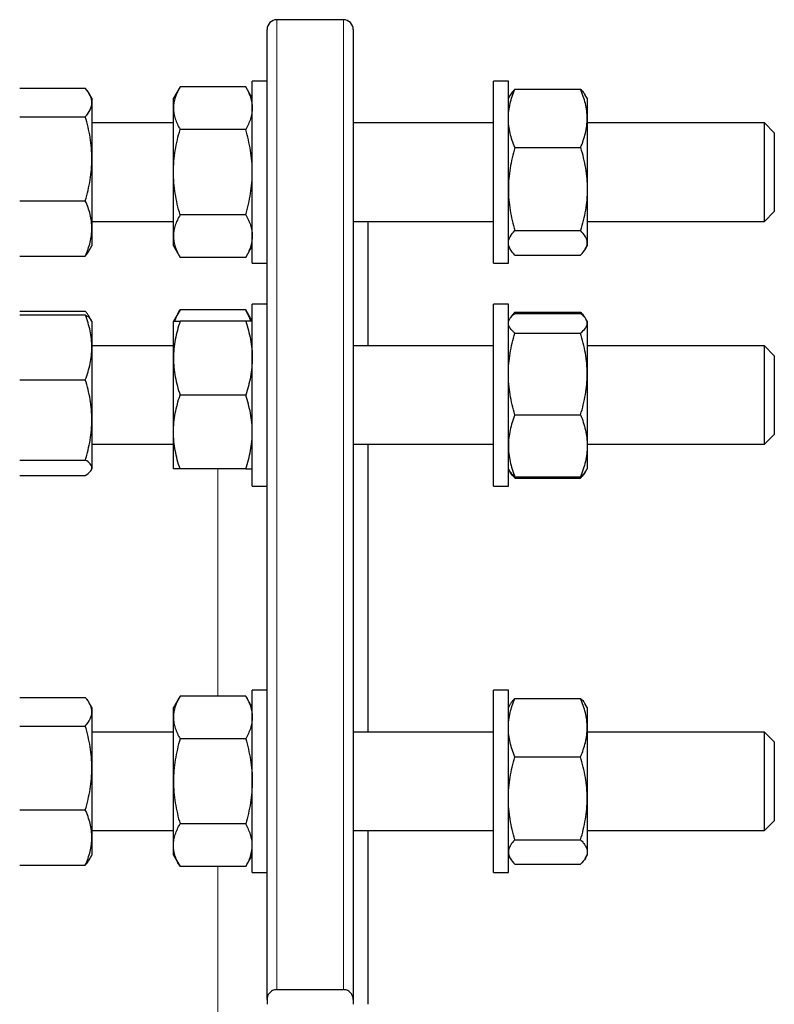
# Model space of a CAD drawing. Header units: millimetres. Extents: x 162 to 1075, y 75 to 934.
# Tile 9 of 9: x 922 to 1075, y 715 to 915. Entities that reach past the tile are written whole.
import ezdxf

# ---------------------------------------------------------------- set-up
doc = ezdxf.new("R2010")
doc.units = ezdxf.units.MM

msp = doc.modelspace()

# ---------------------------------------------------------------- linework, layer by layer
at = {"color": 7, "linetype": 'Continuous', "lineweight": 25}
for p, q in [((987.98, 915.1), (974.48, 915.1)), ((972.48, 716.1), (972.48, 913.1)), ((989.98, 913.1), (989.98, 716.1)), ((972.48, 902.64), (969.48, 902.64)), ((969.48, 868.06), (969.48, 902.64)), ((1021.48, 902.64), (1018.48, 902.64)), ((1018.48, 865.64), (1018.48, 902.64)), ((1021.48, 865.64), (1021.48, 902.64)), ((922.25, 901.17), (935.57, 901.17)), ((936.91, 899.14), (936.38, 900.06)), ((954.82, 901.46), (953.48, 899.14)), ((968.14, 901.46), (954.82, 901.46)), ((969.48, 899.14), (968.14, 901.46)), ((1022.82, 900.99), (1036.14, 900.99)), ((936.91, 899.14), (936.91, 898.27)), ((936.91, 898.27), (936.91, 886.85)), ((953.48, 897.13), (953.48, 899.14)), ((1021.86, 899.8), (1021.48, 899.14)), ((1037.48, 899.14), (1037.1, 899.8)), ((1037.48, 899.14), (1037.48, 895.05)), ((953.48, 884.14), (953.48, 897.13)), ((922.25, 895.37), (935.57, 895.37)), ((953.48, 894.14), (936.91, 894.14)), ((1018.48, 894.14), (989.98, 894.14)), ((1037.48, 895.05), (1037.48, 880.68)), ((1073.48, 894.14), (1037.48, 894.14)), ((1075.48, 892.14), (1073.48, 894.14)), ((1073.48, 890.5), (1073.48, 894.14)), ((968.14, 892.8), (954.82, 892.8)), ((1075.48, 892.14), (1075.48, 889.23)), ((1073.48, 874.14), (1073.48, 890.5)), ((1022.82, 889.11), (1036.14, 889.11)), ((1075.48, 889.23), (1075.48, 876.14)), ((936.91, 886.85), (936.91, 872.72)), ((953.48, 871.15), (953.48, 884.14)), ((1037.48, 880.68), (1037.48, 869.77)), ((922.25, 878.33), (935.57, 878.33)), ((1073.48, 874.14), (1075.48, 876.14)), ((936.91, 874.14), (953.48, 874.14)), ((968.14, 875.48), (954.82, 875.48)), ((989.98, 874.14), (1018.48, 874.14)), ((992.98, 848.85), (992.98, 874.14)), ((1037.48, 874.14), (1073.48, 874.14)), ((936.91, 872.72), (936.91, 869.14)), ((1022.82, 872.26), (1036.14, 872.26)), ((953.48, 869.14), (953.48, 871.15)), ((936.38, 868.22), (936.91, 869.14)), ((953.48, 869.14), (954.82, 866.82)), ((968.14, 866.82), (969.48, 869.14)), ((969.48, 865.64), (969.48, 868.06)), ((1021.48, 869.14), (1021.86, 868.48)), ((1037.1, 868.48), (1037.48, 869.14)), ((1037.48, 869.77), (1037.48, 869.14)), ((922.25, 867.1), (935.57, 867.1)), ((968.14, 866.82), (954.82, 866.82)), ((1022.82, 867.28), (1036.14, 867.28)), ((969.48, 865.64), (972.48, 865.64)), ((1018.48, 865.64), (1021.48, 865.64)), ((954.82, 856.17), (953.48, 853.85)), ((968.14, 856.17), (954.82, 856.17)), ((969.48, 853.85), (968.14, 856.17)), ((972.48, 857.35), (969.48, 857.35)), ((969.48, 820.35), (969.48, 857.35)), ((1021.48, 857.35), (1018.48, 857.35)), ((1018.48, 820.35), (1018.48, 857.35)), ((1021.48, 820.35), (1021.48, 857.35)), ((922.25, 855.88), (935.57, 855.88)), ((922.25, 855.16), (935.57, 855.16)), ((936.77, 854.1), (936.38, 854.77)), ((936.91, 853.85), (936.77, 854.1)), ((1021.72, 854.26), (1021.48, 853.85)), ((1022.82, 855.7), (1022.66, 855.3)), ((1022.82, 855.7), (1036.14, 855.7)), ((1022.82, 855.44), (1036.14, 855.44)), ((1036.14, 855.7), (1036.3, 855.3)), ((1037.48, 853.85), (1037.24, 854.26)), ((936.91, 853.85), (936.91, 848.57)), ((953.48, 846.35), (953.48, 853.85)), ((968.14, 853.85), (954.82, 853.85)), ((1037.48, 853.85), (1037.48, 853.44)), ((1037.48, 853.44), (1037.48, 843.15)), ((1022.82, 851.45), (1036.14, 851.45)), ((953.48, 848.85), (936.91, 848.85)), ((936.91, 848.57), (936.91, 833.82)), ((1018.48, 848.85), (989.98, 848.85)), ((1073.48, 848.85), (1037.48, 848.85)), ((1075.48, 846.85), (1073.48, 848.85)), ((1073.48, 840.5), (1073.48, 848.85)), ((953.48, 831.35), (953.48, 846.35)), ((1075.48, 846.85), (1075.48, 840.17)), ((1037.48, 843.15), (1037.48, 828.56)), ((922.25, 841.98), (935.57, 841.98)), ((1073.48, 828.85), (1073.48, 840.5)), ((1075.48, 840.17), (1075.48, 830.85)), ((968.14, 838.85), (954.82, 838.85)), ((1022.82, 834.86), (1036.14, 834.86)), ((936.91, 833.82), (936.91, 824.09)), ((953.48, 823.85), (953.48, 831.35)), ((1073.48, 828.85), (1075.48, 830.85)), ((936.91, 828.85), (953.48, 828.85)), ((989.98, 828.85), (1018.48, 828.85)), ((992.98, 770.4), (992.98, 828.85)), ((1037.48, 828.85), (1073.48, 828.85)), ((1037.48, 828.56), (1037.48, 823.85)), ((922.25, 825.66), (935.57, 825.66)), ((936.91, 824.09), (936.91, 823.85)), ((922.25, 822.53), (935.57, 822.53)), ((936.77, 823.59), (936.91, 823.85)), ((968.14, 823.85), (954.82, 823.85)), ((1021.48, 823.85), (1021.72, 823.43)), ((1021.72, 823.43), (1021.86, 823.19)), ((1022.82, 822.25), (1036.14, 822.25)), ((1037.1, 823.19), (1037.24, 823.43)), ((1037.24, 823.43), (1037.48, 823.85)), ((969.48, 820.35), (972.48, 820.35)), ((1018.48, 820.35), (1021.48, 820.35)), ((1022.82, 821.99), (1036.14, 821.99)), ((972.48, 778.9), (969.48, 778.9)), ((969.48, 741.9), (969.48, 778.9)), ((1021.48, 778.9), (1018.48, 778.9)), ((1018.48, 741.9), (1018.48, 778.9)), ((1021.48, 741.9), (1021.48, 778.9)), ((922.25, 777.43), (935.57, 777.43)), ((936.91, 775.4), (936.38, 776.32)), ((954.82, 777.72), (953.48, 775.4)), ((968.14, 777.72), (954.82, 777.72)), ((969.48, 775.4), (968.14, 777.72)), ((1021.86, 776.06), (1021.48, 775.4)), ((1022.82, 777.25), (1036.14, 777.25)), ((1037.48, 775.4), (1037.09, 776.06)), ((936.91, 775.4), (936.91, 774.53)), ((936.91, 774.53), (936.91, 763.11)), ((953.48, 773.39), (953.48, 775.4)), ((1037.48, 775.4), (1037.48, 771.31)), ((953.48, 760.4), (953.48, 773.39)), ((922.25, 771.63), (935.57, 771.63)), ((953.48, 770.4), (936.91, 770.4)), ((1018.48, 770.4), (989.98, 770.4)), ((1037.48, 771.31), (1037.48, 756.94)), ((1073.48, 770.4), (1037.48, 770.4)), ((1075.48, 768.4), (1073.48, 770.4)), ((1073.48, 756.9), (1073.48, 770.4)), ((968.14, 769.06), (954.82, 769.06)), ((1075.48, 768.4), (1075.48, 757.6)), ((1022.82, 765.37), (1036.14, 765.37)), ((936.91, 763.11), (936.91, 748.98)), ((953.48, 747.4), (953.48, 760.4)), ((1037.48, 756.94), (1037.48, 746.03)), ((1073.48, 750.4), (1073.48, 756.9)), ((1075.48, 757.6), (1075.48, 752.4)), ((922.25, 754.59), (935.57, 754.59)), ((1073.48, 750.4), (1075.48, 752.4)), ((936.91, 750.4), (953.48, 750.4)), ((968.14, 751.74), (954.82, 751.74)), ((989.98, 750.4), (1018.48, 750.4)), ((992.98, 715.1), (992.98, 750.4)), ((1037.48, 750.4), (1073.48, 750.4)), ((936.91, 748.98), (936.91, 745.4)), ((1022.82, 748.51), (1036.14, 748.51)), ((953.48, 745.4), (953.48, 747.4)), ((1037.48, 746.03), (1037.48, 745.4)), ((936.38, 744.47), (936.91, 745.4)), ((953.48, 745.4), (954.82, 743.07)), ((968.14, 743.07), (969.48, 745.4)), ((1021.48, 745.4), (1021.86, 744.73)), ((1037.09, 744.73), (1037.48, 745.4)), ((922.25, 743.36), (935.57, 743.36)), ((968.14, 743.07), (954.82, 743.07)), ((1022.82, 743.54), (1036.14, 743.54)), ((969.48, 741.9), (972.48, 741.9)), ((1018.48, 741.9), (1021.48, 741.9)), ((974.48, 718.08), (987.98, 718.08)), ((972.48, 716.1), (972.48, 715.1)), ((989.98, 716.1), (989.98, 715.1))]:
    msp.add_line(p, q, dxfattribs=at)
at = {"color": 8, "linetype": 'Continuous', "lineweight": 18}
for p, q in [((974.48, 915.1), (974.48, 718.08)), ((987.98, 718.08), (987.98, 915.1)), ((962.48, 777.72), (962.48, 823.85)), ((962.48, 684.81), (962.48, 743.07))]:
    msp.add_line(p, q, dxfattribs=at)
at = {"color": 7, "linetype": 'Continuous', "lineweight": 25}
for centre, start, end in [((974.48, 913.1), 90, 180), ((987.98, 913.1), 0, 90)]:
    msp.add_arc(centre, 2, start, end, dxfattribs=at)
for points, knots in [([(936.91, 898.27), (936.91, 898.52), (936.88, 898.77), (936.76, 899.25), (936.67, 899.5), (936.32, 900.22), (935.98, 900.7), (935.57, 901.17)], [0, 0, 0, 0, 0.25, 0.25, 0.5, 0.5, 1, 1, 1, 1]), ([(954.82, 901.46), (954.41, 900.75), (954.07, 900.04), (953.6, 898.6), (953.48, 897.87), (953.48, 897.13)], [0, 0, 0, 0, 0.5, 0.5, 1, 1, 1, 1]), ([(968.14, 901.46), (968.55, 900.75), (968.88, 900.04), (969.35, 898.6), (969.48, 897.87), (969.48, 897.13)], [0, 0, 0, 0, 0.5, 0.5, 1, 1, 1, 1]), ([(1021.48, 895.05), (1021.48, 895.56), (1021.51, 896.06), (1021.63, 897.07), (1021.72, 897.56), (1022.07, 899.05), (1022.41, 900.02), (1022.82, 900.99)], [0, 0, 0, 0, 0.25, 0.25, 0.5, 0.5, 1, 1, 1, 1]), ([(1022.82, 900.99), (1022.69, 900.86), (1022.43, 900.59), (1022.1, 900.19), (1021.94, 899.93), (1021.86, 899.8)], [0, 0, 0, 0, 0.339582, 0.679261, 1, 1, 1, 1]), ([(1037.48, 895.05), (1037.48, 895.56), (1037.44, 896.06), (1037.32, 897.07), (1037.23, 897.56), (1036.88, 899.05), (1036.54, 900.02), (1036.14, 900.99)], [0, 0, 0, 0, 0.25, 0.25, 0.5, 0.5, 1, 1, 1, 1]), ([(1036.14, 900.99), (1036.27, 900.86), (1036.53, 900.59), (1036.85, 900.19), (1037.01, 899.93), (1037.09, 899.8)], [0, 0, 0, 0, 0.339582, 0.679261, 1, 1, 1, 1]), ([(935.57, 895.37), (935.98, 895.84), (936.32, 896.32), (936.79, 897.29), (936.91, 897.78), (936.91, 898.27)], [0, 0, 0, 0, 0.5, 0.5, 1, 1, 1, 1]), ([(953.48, 897.13), (953.48, 896.76), (953.51, 896.39), (953.63, 895.66), (953.72, 895.3), (954.07, 894.22), (954.41, 893.51), (954.82, 892.8)], [0, 0, 0, 0, 0.25, 0.25, 0.5, 0.5, 1, 1, 1, 1]), ([(969.48, 897.13), (969.48, 896.76), (969.44, 896.39), (969.32, 895.66), (969.23, 895.3), (968.88, 894.22), (968.54, 893.51), (968.14, 892.8)], [0, 0, 0, 0, 0.25, 0.25, 0.5, 0.5, 1, 1, 1, 1]), ([(936.91, 886.85), (936.91, 887.57), (936.88, 888.29), (936.76, 889.74), (936.67, 890.46), (936.32, 892.6), (935.98, 893.99), (935.57, 895.37)], [0, 0, 0, 0, 0.25, 0.25, 0.5, 0.5, 1, 1, 1, 1]), ([(1022.82, 889.11), (1022.41, 890.08), (1022.07, 891.06), (1021.6, 893.04), (1021.48, 894.04), (1021.48, 895.05)], [0, 0, 0, 0, 0.5, 0.5, 1, 1, 1, 1]), ([(1036.14, 889.11), (1036.55, 890.08), (1036.88, 891.06), (1037.35, 893.04), (1037.48, 894.04), (1037.48, 895.05)], [0, 0, 0, 0, 0.5, 0.5, 1, 1, 1, 1]), ([(953.48, 884.14), (953.48, 884.87), (953.51, 885.61), (953.63, 887.08), (953.72, 887.81), (954.08, 889.98), (954.41, 891.4), (954.82, 892.8)], [0, 0, 0, 0, 0.25, 0.25, 0.5, 0.5, 1, 1, 1, 1]), ([(969.48, 884.14), (969.48, 884.87), (969.45, 885.61), (969.32, 887.08), (969.23, 887.81), (968.88, 889.98), (968.54, 891.4), (968.14, 892.8)], [0, 0, 0, 0, 0.25, 0.25, 0.5, 0.5, 1, 1, 1, 1]), ([(1022.82, 889.11), (1022.61, 888.43), (1022.43, 887.74), (1022.09, 886.34), (1021.95, 885.63), (1021.6, 883.52), (1021.48, 882.11), (1021.48, 880.68)], [0, 0, 0, 0, 0.25, 0.25, 0.5, 0.5, 1, 1, 1, 1]), ([(1036.14, 889.11), (1036.34, 888.43), (1036.53, 887.74), (1036.86, 886.34), (1037, 885.63), (1037.35, 883.52), (1037.48, 882.11), (1037.48, 880.68)], [0, 0, 0, 0, 0.25, 0.25, 0.5, 0.5, 1, 1, 1, 1]), ([(935.57, 878.33), (935.78, 879.03), (935.96, 879.73), (936.3, 881.14), (936.44, 881.85), (936.79, 883.98), (936.91, 885.41), (936.91, 886.85)], [0, 0, 0, 0, 0.25, 0.25, 0.5, 0.5, 1, 1, 1, 1]), ([(954.82, 875.48), (954.61, 876.18), (954.43, 876.89), (954.09, 878.33), (953.95, 879.05), (953.6, 881.22), (953.48, 882.68), (953.48, 884.14)], [0, 0, 0, 0, 0.25, 0.25, 0.5, 0.5, 1, 1, 1, 1]), ([(968.14, 875.48), (968.34, 876.18), (968.53, 876.89), (968.86, 878.33), (969, 879.05), (969.35, 881.22), (969.48, 882.68), (969.48, 884.14)], [0, 0, 0, 0, 0.25, 0.25, 0.5, 0.5, 1, 1, 1, 1]), ([(1021.48, 880.68), (1021.48, 879.97), (1021.51, 879.26), (1021.63, 877.82), (1021.72, 877.11), (1022.08, 875), (1022.41, 873.62), (1022.82, 872.26)], [0, 0, 0, 0, 0.25, 0.25, 0.5, 0.5, 1, 1, 1, 1]), ([(1037.48, 880.68), (1037.48, 879.97), (1037.45, 879.26), (1037.32, 877.82), (1037.23, 877.11), (1036.88, 875), (1036.54, 873.62), (1036.14, 872.26)], [0, 0, 0, 0, 0.25, 0.25, 0.5, 0.5, 1, 1, 1, 1]), ([(936.91, 872.72), (936.91, 873.2), (936.88, 873.67), (936.76, 874.62), (936.67, 875.09), (936.32, 876.49), (935.98, 877.42), (935.57, 878.33)], [0, 0, 0, 0, 0.25, 0.25, 0.5, 0.5, 1, 1, 1, 1]), ([(954.82, 875.48), (954.41, 874.77), (954.07, 874.06), (953.6, 872.61), (953.48, 871.89), (953.48, 871.15)], [0, 0, 0, 0, 0.5, 0.5, 1, 1, 1, 1]), ([(968.14, 875.48), (968.55, 874.77), (968.88, 874.06), (969.35, 872.61), (969.48, 871.89), (969.48, 871.15)], [0, 0, 0, 0, 0.5, 0.5, 1, 1, 1, 1]), ([(935.57, 867.1), (935.98, 868.02), (936.32, 868.95), (936.79, 870.82), (936.91, 871.76), (936.91, 872.72)], [0, 0, 0, 0, 0.5, 0.5, 1, 1, 1, 1]), ([(1021.48, 869.77), (1021.48, 869.98), (1021.51, 870.19), (1021.63, 870.61), (1021.72, 870.82), (1022.07, 871.44), (1022.41, 871.85), (1022.82, 872.26)], [0, 0, 0, 0, 0.25, 0.25, 0.5, 0.5, 1, 1, 1, 1]), ([(1037.48, 869.77), (1037.48, 869.98), (1037.44, 870.19), (1037.32, 870.61), (1037.23, 870.82), (1036.88, 871.44), (1036.54, 871.85), (1036.14, 872.26)], [0, 0, 0, 0, 0.25, 0.25, 0.5, 0.5, 1, 1, 1, 1]), ([(953.48, 871.15), (953.48, 870.78), (953.51, 870.41), (953.63, 869.68), (953.72, 869.32), (954.07, 868.24), (954.41, 867.53), (954.82, 866.82)], [0, 0, 0, 0, 0.25, 0.25, 0.5, 0.5, 1, 1, 1, 1]), ([(969.48, 871.15), (969.48, 870.78), (969.44, 870.41), (969.32, 869.68), (969.23, 869.32), (968.88, 868.24), (968.54, 867.53), (968.14, 866.82)], [0, 0, 0, 0, 0.25, 0.25, 0.5, 0.5, 1, 1, 1, 1]), ([(936.38, 868.22), (936.33, 868.14), (936.21, 867.92), (935.94, 867.55), (935.7, 867.25), (935.57, 867.1)], [0, 0, 0, 0, 0.196204, 0.598153, 1, 1, 1, 1]), ([(1022.82, 867.28), (1022.41, 867.69), (1022.07, 868.1), (1021.6, 868.93), (1021.48, 869.35), (1021.48, 869.77)], [0, 0, 0, 0, 0.5, 0.5, 1, 1, 1, 1]), ([(1036.14, 867.28), (1036.55, 867.69), (1036.88, 868.1), (1037.35, 868.93), (1037.48, 869.35), (1037.48, 869.77)], [0, 0, 0, 0, 0.5, 0.5, 1, 1, 1, 1]), ([(953.78, 853.85), (953.87, 854.1), (954.03, 854.61), (954.38, 855.39), (954.67, 855.91), (954.82, 856.17)], [0, 0, 0, 0, 0.320666, 0.660318, 1, 1, 1, 1]), ([(969.17, 853.85), (969.09, 854.1), (968.92, 854.61), (968.57, 855.39), (968.28, 855.91), (968.14, 856.17)], [0, 0, 0, 0, 0.320666, 0.660318, 1, 1, 1, 1]), ([(936.62, 854.3), (936.53, 854.48), (936.36, 854.83), (936.01, 855.36), (935.72, 855.71), (935.57, 855.88)], [0, 0, 0, 0, 0.330588, 0.665279, 1, 1, 1, 1]), ([(936.91, 848.57), (936.91, 849.13), (936.88, 849.69), (936.76, 850.81), (936.67, 851.36), (936.32, 853), (935.98, 854.09), (935.57, 855.16)], [0, 0, 0, 0, 0.25, 0.25, 0.5, 0.5, 1, 1, 1, 1]), ([(935.57, 855.16), (935.7, 855.08), (935.96, 854.91), (936.29, 854.66), (936.55, 854.4), (936.71, 854.21), (936.76, 854.11), (936.76, 854.1)], [0, 0, 0, 0, 0.240819, 0.481706, 0.722467, 0.967776, 1, 1, 1, 1]), ([(1021.48, 853.44), (1021.48, 853.61), (1021.51, 853.78), (1021.63, 854.12), (1021.72, 854.29), (1022.07, 854.78), (1022.41, 855.11), (1022.82, 855.44)], [0, 0, 0, 0, 0.25, 0.25, 0.5, 0.5, 1, 1, 1, 1]), ([(1022.82, 855.7), (1022.69, 855.57), (1022.43, 855.3), (1022.1, 854.9), (1021.94, 854.63), (1021.86, 854.51)], [0, 0, 0, 0, 0.339582, 0.679261, 1, 1, 1, 1]), ([(1036.14, 855.7), (1036.27, 855.57), (1036.53, 855.3), (1036.85, 854.9), (1037.01, 854.63), (1037.09, 854.51)], [0, 0, 0, 0, 0.339582, 0.679261, 1, 1, 1, 1]), ([(1037.48, 853.44), (1037.48, 853.61), (1037.44, 853.78), (1037.32, 854.12), (1037.23, 854.29), (1036.88, 854.78), (1036.54, 855.11), (1036.14, 855.44)], [0, 0, 0, 0, 0.25, 0.25, 0.5, 0.5, 1, 1, 1, 1]), ([(954.82, 853.85), (954.41, 852.62), (954.07, 851.38), (953.6, 848.89), (953.48, 847.62), (953.48, 846.35)], [0, 0, 0, 0, 0.5, 0.5, 1, 1, 1, 1]), ([(953.48, 853.85), (953.48, 853.85), (953.51, 853.85), (953.63, 853.85), (953.72, 853.85), (954.07, 853.85), (954.41, 853.85), (954.82, 853.85)], [0, 0, 0, 0, 0.25, 0.25, 0.5, 0.5, 1, 1, 1, 1]), ([(968.14, 853.85), (968.55, 852.62), (968.88, 851.38), (969.35, 848.89), (969.48, 847.62), (969.48, 846.35)], [0, 0, 0, 0, 0.5, 0.5, 1, 1, 1, 1]), ([(969.48, 853.85), (969.48, 853.85), (969.44, 853.85), (969.32, 853.85), (969.23, 853.85), (968.88, 853.85), (968.54, 853.85), (968.14, 853.85)], [0, 0, 0, 0, 0.25, 0.25, 0.5, 0.5, 1, 1, 1, 1]), ([(1022.82, 851.45), (1022.41, 851.77), (1022.07, 852.1), (1021.6, 852.77), (1021.48, 853.1), (1021.48, 853.44)], [0, 0, 0, 0, 0.5, 0.5, 1, 1, 1, 1]), ([(1036.14, 851.45), (1036.55, 851.77), (1036.88, 852.1), (1037.35, 852.77), (1037.48, 853.1), (1037.48, 853.44)], [0, 0, 0, 0, 0.5, 0.5, 1, 1, 1, 1]), ([(1021.48, 843.15), (1021.48, 843.86), (1021.51, 844.56), (1021.63, 845.96), (1021.72, 846.66), (1022.07, 848.73), (1022.41, 850.09), (1022.82, 851.45)], [0, 0, 0, 0, 0.25, 0.25, 0.5, 0.5, 1, 1, 1, 1]), ([(1037.48, 843.15), (1037.48, 843.86), (1037.44, 844.56), (1037.32, 845.96), (1037.23, 846.66), (1036.88, 848.73), (1036.54, 850.09), (1036.14, 851.45)], [0, 0, 0, 0, 0.25, 0.25, 0.5, 0.5, 1, 1, 1, 1]), ([(935.57, 841.98), (935.98, 843.06), (936.32, 844.14), (936.79, 846.34), (936.91, 847.45), (936.91, 848.57)], [0, 0, 0, 0, 0.5, 0.5, 1, 1, 1, 1]), ([(953.48, 846.35), (953.48, 845.71), (953.51, 845.07), (953.63, 843.81), (953.72, 843.18), (954.07, 841.3), (954.41, 840.07), (954.82, 838.85)], [0, 0, 0, 0, 0.25, 0.25, 0.5, 0.5, 1, 1, 1, 1]), ([(969.48, 846.35), (969.48, 845.71), (969.44, 845.07), (969.32, 843.81), (969.23, 843.18), (968.88, 841.3), (968.54, 840.07), (968.14, 838.85)], [0, 0, 0, 0, 0.25, 0.25, 0.5, 0.5, 1, 1, 1, 1]), ([(1022.82, 834.86), (1022.41, 836.21), (1022.07, 837.58), (1021.6, 840.34), (1021.48, 841.74), (1021.48, 843.15)], [0, 0, 0, 0, 0.5, 0.5, 1, 1, 1, 1]), ([(1036.14, 834.86), (1036.55, 836.21), (1036.88, 837.58), (1037.35, 840.34), (1037.48, 841.74), (1037.48, 843.15)], [0, 0, 0, 0, 0.5, 0.5, 1, 1, 1, 1]), ([(936.91, 833.82), (936.91, 834.51), (936.88, 835.2), (936.76, 836.59), (936.67, 837.28), (936.32, 839.32), (935.98, 840.66), (935.57, 841.98)], [0, 0, 0, 0, 0.25, 0.25, 0.5, 0.5, 1, 1, 1, 1]), ([(953.48, 831.35), (953.48, 831.98), (953.51, 832.62), (953.63, 833.89), (953.72, 834.53), (954.08, 836.4), (954.41, 837.63), (954.82, 838.85)], [0, 0, 0, 0, 0.25, 0.25, 0.5, 0.5, 1, 1, 1, 1]), ([(969.48, 831.35), (969.48, 831.98), (969.45, 832.62), (969.32, 833.89), (969.23, 834.53), (968.88, 836.4), (968.54, 837.63), (968.14, 838.85)], [0, 0, 0, 0, 0.25, 0.25, 0.5, 0.5, 1, 1, 1, 1]), ([(1022.82, 834.86), (1022.61, 834.34), (1022.43, 833.83), (1022.09, 832.78), (1021.95, 832.26), (1021.6, 830.68), (1021.48, 829.62), (1021.48, 828.56)], [0, 0, 0, 0, 0.25, 0.25, 0.5, 0.5, 1, 1, 1, 1]), ([(1036.14, 834.86), (1036.34, 834.34), (1036.53, 833.83), (1036.86, 832.78), (1037, 832.26), (1037.35, 830.68), (1037.48, 829.62), (1037.48, 828.56)], [0, 0, 0, 0, 0.25, 0.25, 0.5, 0.5, 1, 1, 1, 1]), ([(935.57, 825.66), (935.78, 826.32), (935.96, 826.99), (936.3, 828.35), (936.44, 829.03), (936.79, 831.07), (936.91, 832.44), (936.91, 833.82)], [0, 0, 0, 0, 0.25, 0.25, 0.5, 0.5, 1, 1, 1, 1]), ([(954.82, 823.85), (954.61, 824.46), (954.43, 825.07), (954.09, 826.32), (953.95, 826.94), (953.6, 828.82), (953.48, 830.08), (953.48, 831.35)], [0, 0, 0, 0, 0.25, 0.25, 0.5, 0.5, 1, 1, 1, 1]), ([(968.14, 823.85), (968.34, 824.46), (968.53, 825.07), (968.86, 826.32), (969, 826.94), (969.35, 828.82), (969.48, 830.08), (969.48, 831.35)], [0, 0, 0, 0, 0.25, 0.25, 0.5, 0.5, 1, 1, 1, 1]), ([(1021.48, 828.56), (1021.48, 828.02), (1021.51, 827.49), (1021.63, 826.42), (1021.72, 825.88), (1022.08, 824.31), (1022.41, 823.27), (1022.82, 822.25)], [0, 0, 0, 0, 0.25, 0.25, 0.5, 0.5, 1, 1, 1, 1]), ([(1037.48, 828.56), (1037.48, 828.02), (1037.45, 827.49), (1037.32, 826.42), (1037.23, 825.88), (1036.88, 824.31), (1036.54, 823.27), (1036.14, 822.25)], [0, 0, 0, 0, 0.25, 0.25, 0.5, 0.5, 1, 1, 1, 1]), ([(936.91, 824.09), (936.91, 824.23), (936.88, 824.36), (936.76, 824.62), (936.67, 824.75), (936.32, 825.15), (935.98, 825.4), (935.57, 825.66)], [0, 0, 0, 0, 0.25, 0.25, 0.5, 0.5, 1, 1, 1, 1]), ([(935.57, 822.53), (935.98, 822.78), (936.32, 823.04), (936.79, 823.56), (936.91, 823.83), (936.91, 824.09)], [0, 0, 0, 0, 0.5, 0.5, 1, 1, 1, 1]), ([(954.82, 823.85), (954.41, 823.85), (954.07, 823.85), (953.6, 823.85), (953.48, 823.85), (953.48, 823.85)], [0, 0, 0, 0, 0.5, 0.5, 1, 1, 1, 1]), ([(968.14, 823.85), (968.55, 823.85), (968.88, 823.85), (969.35, 823.85), (969.48, 823.85), (969.48, 823.85)], [0, 0, 0, 0, 0.5, 0.5, 1, 1, 1, 1]), ([(1021.72, 823.43), (1021.77, 823.35), (1021.88, 823.16), (1022.13, 822.87), (1022.45, 822.56), (1022.69, 822.36), (1022.82, 822.25)], [0, 0, 0, 0, 0.211534, 0.474299, 0.737182, 1, 1, 1, 1]), ([(1022.82, 821.99), (1022.69, 822.12), (1022.43, 822.39), (1022.1, 822.8), (1021.89, 823.11), (1021.81, 823.29), (1021.79, 823.33)], [0, 0, 0, 0, 0.304778, 0.609642, 0.914347, 1, 1, 1, 1]), ([(1037.23, 823.43), (1037.18, 823.35), (1037.07, 823.16), (1036.82, 822.87), (1036.51, 822.56), (1036.26, 822.36), (1036.14, 822.25)], [0, 0, 0, 0, 0.211534, 0.474299, 0.737182, 1, 1, 1, 1]), ([(1036.14, 821.99), (1036.27, 822.12), (1036.53, 822.39), (1036.85, 822.8), (1037.06, 823.11), (1037.15, 823.29), (1037.16, 823.33)], [0, 0, 0, 0, 0.304778, 0.609642, 0.914347, 1, 1, 1, 1]), ([(936.91, 774.53), (936.91, 774.77), (936.88, 775.02), (936.76, 775.51), (936.67, 775.75), (936.32, 776.48), (935.98, 776.96), (935.57, 777.43)], [0, 0, 0, 0, 0.25, 0.25, 0.5, 0.5, 1, 1, 1, 1]), ([(954.82, 777.72), (954.41, 777.01), (954.07, 776.29), (953.6, 774.85), (953.48, 774.12), (953.48, 773.39)], [0, 0, 0, 0, 0.5, 0.5, 1, 1, 1, 1]), ([(968.14, 777.72), (968.55, 777.01), (968.88, 776.29), (969.35, 774.85), (969.48, 774.12), (969.48, 773.39)], [0, 0, 0, 0, 0.5, 0.5, 1, 1, 1, 1]), ([(1021.48, 771.31), (1021.48, 771.81), (1021.51, 772.32), (1021.63, 773.32), (1021.72, 773.82), (1022.07, 775.3), (1022.41, 776.28), (1022.82, 777.25)], [0, 0, 0, 0, 0.25, 0.25, 0.5, 0.5, 1, 1, 1, 1]), ([(1022.82, 777.25), (1022.71, 777.15), (1022.51, 776.94), (1022.21, 776.58), (1021.98, 776.28), (1021.88, 776.09), (1021.87, 776.05)], [0, 0, 0, 0, 0.264435, 0.529071, 0.908778, 1, 1, 1, 1]), ([(1037.48, 771.31), (1037.48, 771.81), (1037.44, 772.32), (1037.32, 773.32), (1037.23, 773.82), (1036.88, 775.3), (1036.54, 776.28), (1036.14, 777.25)], [0, 0, 0, 0, 0.25, 0.25, 0.5, 0.5, 1, 1, 1, 1]), ([(1036.14, 777.25), (1036.24, 777.15), (1036.44, 776.94), (1036.75, 776.58), (1036.97, 776.28), (1037.07, 776.09), (1037.09, 776.05)], [0, 0, 0, 0, 0.264435, 0.529071, 0.908778, 1, 1, 1, 1]), ([(935.57, 771.63), (935.98, 772.1), (936.32, 772.58), (936.79, 773.55), (936.91, 774.03), (936.91, 774.53)], [0, 0, 0, 0, 0.5, 0.5, 1, 1, 1, 1]), ([(953.48, 773.39), (953.48, 773.02), (953.51, 772.65), (953.63, 771.92), (953.72, 771.56), (954.07, 770.47), (954.41, 769.76), (954.82, 769.06)], [0, 0, 0, 0, 0.25, 0.25, 0.5, 0.5, 1, 1, 1, 1]), ([(969.48, 773.39), (969.48, 773.02), (969.44, 772.65), (969.32, 771.92), (969.23, 771.56), (968.88, 770.47), (968.54, 769.76), (968.14, 769.06)], [0, 0, 0, 0, 0.25, 0.25, 0.5, 0.5, 1, 1, 1, 1]), ([(936.91, 763.11), (936.91, 763.83), (936.88, 764.56), (936.76, 765.99), (936.67, 766.71), (936.32, 768.83), (935.98, 770.24), (935.57, 771.63)], [0, 0, 0, 0, 0.25, 0.25, 0.5, 0.5, 1, 1, 1, 1]), ([(1022.82, 765.37), (1022.41, 766.34), (1022.07, 767.32), (1021.6, 769.3), (1021.48, 770.3), (1021.48, 771.31)], [0, 0, 0, 0, 0.5, 0.5, 1, 1, 1, 1]), ([(1036.14, 765.37), (1036.55, 766.34), (1036.88, 767.32), (1037.35, 769.3), (1037.48, 770.3), (1037.48, 771.31)], [0, 0, 0, 0, 0.5, 0.5, 1, 1, 1, 1]), ([(954.82, 769.06), (954.41, 767.64), (954.07, 766.21), (953.6, 763.33), (953.48, 761.87), (953.48, 760.4)], [0, 0, 0, 0, 0.5, 0.5, 1, 1, 1, 1]), ([(968.14, 769.06), (968.55, 767.64), (968.88, 766.21), (969.35, 763.33), (969.48, 761.87), (969.48, 760.4)], [0, 0, 0, 0, 0.5, 0.5, 1, 1, 1, 1]), ([(1021.48, 756.94), (1021.48, 757.66), (1021.51, 758.37), (1021.63, 759.8), (1021.72, 760.5), (1022.07, 762.61), (1022.41, 763.99), (1022.82, 765.37)], [0, 0, 0, 0, 0.25, 0.25, 0.5, 0.5, 1, 1, 1, 1]), ([(1037.48, 756.94), (1037.48, 757.66), (1037.44, 758.37), (1037.32, 759.8), (1037.23, 760.5), (1036.88, 762.61), (1036.54, 763.99), (1036.14, 765.37)], [0, 0, 0, 0, 0.25, 0.25, 0.5, 0.5, 1, 1, 1, 1]), ([(935.57, 754.59), (935.98, 755.98), (936.32, 757.39), (936.79, 760.22), (936.91, 761.66), (936.91, 763.11)], [0, 0, 0, 0, 0.5, 0.5, 1, 1, 1, 1]), ([(953.48, 760.4), (953.48, 759.66), (953.51, 758.92), (953.63, 757.46), (953.72, 756.74), (954.07, 754.57), (954.41, 753.15), (954.82, 751.74)], [0, 0, 0, 0, 0.25, 0.25, 0.5, 0.5, 1, 1, 1, 1]), ([(969.48, 760.4), (969.48, 759.66), (969.44, 758.92), (969.32, 757.46), (969.23, 756.74), (968.88, 754.57), (968.54, 753.15), (968.14, 751.74)], [0, 0, 0, 0, 0.25, 0.25, 0.5, 0.5, 1, 1, 1, 1]), ([(1022.82, 748.51), (1022.41, 749.89), (1022.07, 751.28), (1021.6, 754.09), (1021.48, 755.51), (1021.48, 756.94)], [0, 0, 0, 0, 0.5, 0.5, 1, 1, 1, 1]), ([(1036.14, 748.51), (1036.55, 749.89), (1036.88, 751.28), (1037.35, 754.09), (1037.48, 755.51), (1037.48, 756.94)], [0, 0, 0, 0, 0.5, 0.5, 1, 1, 1, 1]), ([(936.91, 748.98), (936.91, 749.45), (936.88, 749.93), (936.76, 750.88), (936.67, 751.36), (936.32, 752.76), (935.98, 753.68), (935.57, 754.59)], [0, 0, 0, 0, 0.25, 0.25, 0.5, 0.5, 1, 1, 1, 1]), ([(953.48, 747.4), (953.48, 747.77), (953.51, 748.14), (953.63, 748.88), (953.72, 749.24), (954.08, 750.33), (954.41, 751.03), (954.82, 751.74)], [0, 0, 0, 0, 0.25, 0.25, 0.5, 0.5, 1, 1, 1, 1]), ([(969.48, 747.4), (969.48, 747.77), (969.45, 748.14), (969.32, 748.88), (969.23, 749.24), (968.88, 750.33), (968.54, 751.03), (968.14, 751.74)], [0, 0, 0, 0, 0.25, 0.25, 0.5, 0.5, 1, 1, 1, 1]), ([(935.57, 743.36), (935.78, 743.82), (935.96, 744.28), (936.3, 745.21), (936.44, 745.68), (936.79, 747.08), (936.91, 748.03), (936.91, 748.98)], [0, 0, 0, 0, 0.25, 0.25, 0.5, 0.5, 1, 1, 1, 1]), ([(1022.82, 748.51), (1022.61, 748.31), (1022.43, 748.11), (1022.09, 747.69), (1021.95, 747.49), (1021.6, 746.86), (1021.48, 746.45), (1021.48, 746.03)], [0, 0, 0, 0, 0.25, 0.25, 0.5, 0.5, 1, 1, 1, 1]), ([(1036.14, 748.51), (1036.34, 748.31), (1036.53, 748.11), (1036.86, 747.69), (1037, 747.49), (1037.35, 746.86), (1037.48, 746.45), (1037.48, 746.03)], [0, 0, 0, 0, 0.25, 0.25, 0.5, 0.5, 1, 1, 1, 1]), ([(954.82, 743.07), (954.61, 743.43), (954.43, 743.78), (954.09, 744.5), (953.95, 744.86), (953.6, 745.95), (953.48, 746.67), (953.48, 747.4)], [0, 0, 0, 0, 0.25, 0.25, 0.5, 0.5, 1, 1, 1, 1]), ([(968.14, 743.07), (968.34, 743.43), (968.53, 743.78), (968.86, 744.5), (969, 744.86), (969.35, 745.95), (969.48, 746.67), (969.48, 747.4)], [0, 0, 0, 0, 0.25, 0.25, 0.5, 0.5, 1, 1, 1, 1]), ([(1021.48, 746.03), (1021.48, 745.82), (1021.51, 745.61), (1021.63, 745.18), (1021.72, 744.97), (1022.08, 744.35), (1022.41, 743.94), (1022.82, 743.54)], [0, 0, 0, 0, 0.25, 0.25, 0.5, 0.5, 1, 1, 1, 1]), ([(1037.48, 746.03), (1037.48, 745.82), (1037.45, 745.61), (1037.32, 745.18), (1037.23, 744.97), (1036.88, 744.35), (1036.54, 743.94), (1036.14, 743.54)], [0, 0, 0, 0, 0.25, 0.25, 0.5, 0.5, 1, 1, 1, 1]), ([(936.38, 744.47), (936.33, 744.4), (936.21, 744.18), (935.94, 743.8), (935.7, 743.51), (935.57, 743.36)], [0, 0, 0, 0, 0.1962036, 0.5981526, 1, 1, 1, 1]), ([(974.48, 718.08), (974.32, 718.08), (974.16, 718.06), (973.86, 717.99), (973.72, 717.94), (973.45, 717.81), (973.34, 717.73), (973.12, 717.57), (973.03, 717.48), (972.78, 717.19), (972.67, 716.98), (972.51, 716.54), (972.48, 716.32), (972.48, 716.1)], [0, 0, 0, 0, 0.125, 0.125, 0.25, 0.25, 0.375, 0.375, 0.5, 0.5, 0.75, 0.75, 1, 1, 1, 1]), ([(989.98, 716.1), (989.98, 716.21), (989.97, 716.32), (989.93, 716.54), (989.9, 716.65), (989.78, 716.98), (989.67, 717.19), (989.42, 717.48), (989.33, 717.57), (989.12, 717.73), (989, 717.81), (988.74, 717.94), (988.6, 717.99), (988.29, 718.06), (988.14, 718.08), (987.98, 718.08)], [0, 0, 0, 0, 0.125, 0.125, 0.25, 0.25, 0.5, 0.5, 0.625, 0.625, 0.75, 0.75, 0.875, 0.875, 1, 1, 1, 1])]:
    msp.add_open_spline(points, degree=3, knots=knots, dxfattribs=at)

doc.saveas('drawing.dxf')
